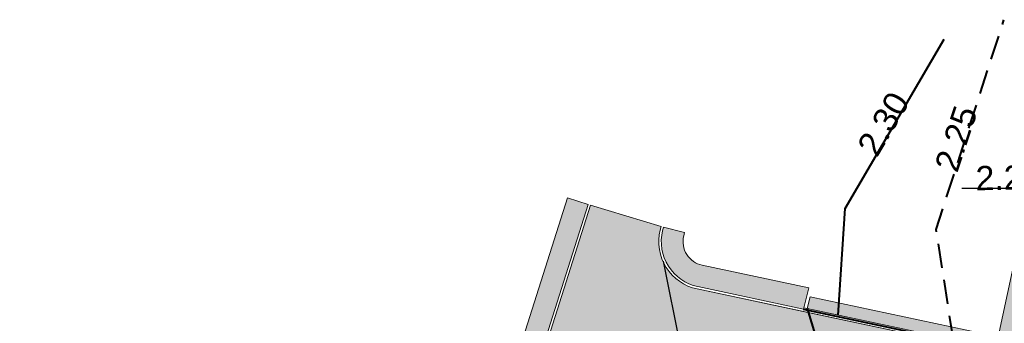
# Model space of a CAD drawing. Header units: metres. Extents: x 538891 to 1080079, y 6588829 to 13178720.
# Tile 10 of 256: x 538916 to 538957, y 6589597 to 6589610. Entities that reach past the tile are written whole.
import ezdxf

# ---------------------------------------------------------------- set-up
doc = ezdxf.new("R2010")
doc.units = ezdxf.units.M
doc.header["$LTSCALE"] = 0.4
doc.linetypes.add('#9_DASHED', pattern=[47.625, 31.75, -15.875])
doc.linetypes.add('#9_DASHEDX2', pattern=[3.75, 2.5, -1.25])
doc.layers.add('KOLDE PST', color=7, linetype='Continuous')
doc.styles.add('Swis721 Lt BT', font='swissl.ttf')
doc.linetypes.add('#9_kivi_l0.8', pattern='A,0,[1,#9_kivi_l0.8.shx,S=1,R=0,X=0,Y=-0.3125],-132', length=132)

# ---------------------------------------------------------------- blocks, each defined once
blk = doc.blocks.new('#9_019061_PP_TL (2D)')
at = {"linetype": 'Continuous', "lineweight": 0, "true_color": 0xadadad}
h = blk.add_hatch(color=253, dxfattribs=at)
edge = h.paths.add_edge_path()
edge.add_arc((539039.415401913, 6589463.244325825), 48.40000009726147, 76.14185564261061, 84.50897131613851, ccw=False)
edge.add_line((539051.0081143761, 6589510.235484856), (539051.7266708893, 6589513.148159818))
edge.add_arc((539052.4691793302, 6589516.157924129), 3.099999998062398, 170.161412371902, 256.1418556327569, ccw=False)
edge.add_line((539049.4147709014, 6589516.687630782), (539049.6202799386, 6589517.872642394))
edge.add_line((539049.6202799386, 6589517.872642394), (539044.7923440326, 6589518.709920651))
edge.add_line((539044.7923440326, 6589518.709920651), (539032.8847492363, 6589520.774979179))
edge.add_arc((539026.0754559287, 6589481.511055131), 39.84999632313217, 80.16141188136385, 90.16304946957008)
edge.add_line((539025.9620529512, 6589521.360890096), (539019.2739132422, 6589521.341857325))
edge.add_arc((539019.2165711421, 6589541.491771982), 20.14999624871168, 255.2148553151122, 270.16305039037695, ccw=False)
edge.add_line((539014.0743912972, 6589522.008950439), (538990.0792978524, 6589528.342071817))
edge.add_arc((538997.7734272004, 6589557.493788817), 30.14999553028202, 245.4624310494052, 255.2148574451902, ccw=False)
edge.add_line((538985.2524410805, 6589530.066664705), (538975.916514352, 6589534.328686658))
edge.add_arc((538959.3672176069, 6589498.077579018), 39.8499940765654, 65.46243103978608, 75.21485743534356)
edge.add_line((538969.5367384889, 6589536.608123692), (538931.0205942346, 6589546.773844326))
edge.add_arc((538931.8244581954, 6589549.81954628), 3.149999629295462, 164.5662048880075, 255.2148635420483, ccw=False)
edge.add_line((538928.7880519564, 6589550.65783908), (538938.6280621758, 6589586.299660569))
edge.add_line((538938.6280621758, 6589586.299660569), (538942.8306239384, 6589588.869103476))
edge.add_arc((538938.7358396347, 6589595.566503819), 7.849995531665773, 301.4415764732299, 321.2489487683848)
edge.add_arc((538947.3144385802, 6589588.6811918), 3.149999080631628, 78.0180978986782, 141.2489534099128, ccw=False)
edge.add_line((538947.9683869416, 6589591.762562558), (538954.4029478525, 6589590.396979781))
edge.add_arc((538954.5794096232, 6589591.228463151), 0.8500019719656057, 258.0181631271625, 347.7638401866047)
edge.add_line((538955.4101015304, 6589591.048312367), (538956.3569001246, 6589595.449028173))
edge.add_arc((538955.5259151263, 6589595.627811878), 0.8499998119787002, 347.8580845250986, 438.0181209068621)
edge.add_line((538955.7023770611, 6589596.459293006), (538944.3900854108, 6589598.860058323))
edge.add_arc((538944.8052894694, 6589600.816484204), 1.999999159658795, 166.3729803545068, 258.0181329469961, ccw=False)
edge.add_line((538942.8615902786, 6589601.287684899), (538942.8969448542, 6589601.433522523))
edge.add_line((538942.8969448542, 6589601.433522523), (538939.9805228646, 6589602.316794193))
edge.add_line((538939.9805228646, 6589602.316794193), (538936.5955019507, 6589591.647427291))
edge.add_arc((538934.6891465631, 6589592.252247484), 1.999999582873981, 257.01124237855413, 342.3975794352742, ccw=False)
edge.add_line((538934.2396269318, 6589590.30341952), (538929.9733809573, 6589591.287477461))
edge.add_line((538929.9733809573, 6589591.287477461), (538929.2566482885, 6589588.180182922))
edge.add_line((538929.2566482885, 6589588.180182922), (538933.270244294, 6589587.173097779))
edge.add_arc((538932.7834967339, 6589585.233232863), 1.999999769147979, -15.433795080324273, 75.91424881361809, ccw=False)
edge.add_line((538934.7113737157, 6589584.700983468), (538931.544094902, 6589573.228679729))
edge.add_arc((538929.6162177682, 6589573.760928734), 1.999999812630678, 256.6725594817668, 344.56621687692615, ccw=False)
edge.add_line((538929.1551862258, 6589571.814791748), (538927.8801469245, 6589572.116842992))
edge.add_line((538927.8801469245, 6589572.116842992), (538926.6808816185, 6589567.054767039))
edge.add_arc((538925.925790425, 6589564.151349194), 2.999999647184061, -15.433795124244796, 75.42203978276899, ccw=False)
edge.add_line((538928.8176058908, 6589563.352975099), (538925.7850379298, 6589552.368611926))
edge.add_arc((538923.8571606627, 6589552.900861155), 1.999999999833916, 254.5510739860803, 344.56621170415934, ccw=False)
edge.add_line((538923.3244021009, 6589550.973124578), (538917.2418971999, 6589552.654114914))
edge.add_line((538917.2418971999, 6589552.654114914), (538916.4002057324, 6589549.608533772))
edge.add_line((538916.4002057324, 6589549.608533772), (538921.5078921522, 6589548.260003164))
edge.add_arc((538920.7420757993, 6589545.35939682), 2.999998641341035, -10.424661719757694, 75.21028315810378, ccw=False)
edge.add_line((538923.6925555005, 6589544.81656961), (538922.88, 6589540.4))
edge.add_line((538922.88, 6589540.4), (538922.4068466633, 6589538.786304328))
edge.add_line((538922.4068466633, 6589538.786304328), (538925.4725652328, 6589537.88740189))
edge.add_arc((538927.3729324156, 6589537.264021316), 1.999999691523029, 74.56620332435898, 161.8388725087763, ccw=False)
edge.add_line((538927.905181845, 6589539.191898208), (538945.042834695, 6589534.460527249))
edge.add_line((538945.042834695, 6589534.460527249), (538951.5016784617, 6589532.835620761))
edge.add_line((538951.5016784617, 6589532.835620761), (539026.0947257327, 6589513.1479782))
edge.add_line((539026.0947257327, 6589513.1479782), (539044.0467927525, 6589511.422227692))
at = {"linetype": 'Continuous', "lineweight": 0, "true_color": 0xd7cdff}
blk.add_hatch(color=254, dxfattribs=at).paths.add_polyline_path([(538956.7144664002, 6589596.39784187), (538955.7335174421, 6589596.606024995), (538948.939, 6589598.048), (538949.0574051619, 6589598.534007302), (538956.8196336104, 6589596.886658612), (538957.5876580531, 6589600.456432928), (538964.2271311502, 6589598.811542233), (538964.1108012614, 6589598.412106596), (538963.5755061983, 6589596.251429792), (538963.3095368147, 6589594.998194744)])
at = {"color": 5, "linetype": 'Continuous', "lineweight": 25, "true_color": 0x0000ff}
blk.add_line((538955.3199452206, 6589603.02863482), (538958.6563315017, 6589603.02863482), dxfattribs=at)
at = {"color": 5, "linetype": '#9_DASHED', "lineweight": 25, "true_color": 0x0000ff}
blk.add_line((538942.9790025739, 6589600.001210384), (538944.8578391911, 6589590.652895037), dxfattribs=at)
at = {"color": 82, "linetype": '#9_DASHEDX2', "lineweight": 40, "true_color": 0x33cc00, "flags": 128}
blk.add_lwpolyline([(538954.9720729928, 6589596.767623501), (538954.2652850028, 6589601.316801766), (538957.063, 6589609.98)], dxfattribs=at)
at = {"color": 82, "linetype": 'Continuous', "lineweight": 40, "true_color": 0x33cc00, "flags": 128}
blk.add_lwpolyline([(538950.21100129, 6589597.778047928), (538950.4973263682, 6589602.181120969), (538954.5914809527, 6589609.169937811)], dxfattribs=at)
at = {"color": 251, "linetype": 'Continuous', "lineweight": 9, "true_color": 0x5b5b5b, "flags": 128}
blk.add_lwpolyline([(538928.7880519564, 6589550.65783908), (538938.6280621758, 6589586.299660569), (538942.8306239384, 6589588.869103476, 0.08664179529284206), (538944.857839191, 6589590.652895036, -0.283116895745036), (538947.9683869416, 6589591.762562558), (538954.4029478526, 6589590.396979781, 0.412914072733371), (538955.4101015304, 6589591.048312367), (538956.3569001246, 6589595.449028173, 0.4150318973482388), (538955.7023770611, 6589596.459293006), (538944.3900854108, 6589598.860058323, -0.4226487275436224), (538942.8615902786, 6589601.287684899), (538942.8969448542, 6589601.433522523), (538939.9805228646, 6589602.316794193), (538936.5955019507, 6589591.647427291, -0.3908206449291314), (538934.2396269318, 6589590.30341952), (538929.9733809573, 6589591.287477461), (538929.2566482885, 6589588.180182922), (538933.270244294, 6589587.173097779, -0.421121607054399), (538934.7113737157, 6589584.700983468), (538931.544094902, 6589573.228679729, -0.4034865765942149), (538929.1551862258, 6589571.814791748), (538927.8801469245, 6589572.116842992), (538926.6808816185, 6589567.054767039, -0.4185953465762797)], format="xyb", dxfattribs=at)
at = {"color": 144, "linetype": 'Continuous', "lineweight": 9, "true_color": 0x007299, "flags": 128}
for points in [[(538929.9733809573, 6589591.287477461), (538934.2396269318, 6589590.30341952, 0.3908205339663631), (538936.5955019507, 6589591.647427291), (538939.9805228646, 6589602.316794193)], [(538929.9958569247, 6589591.384918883), (538934.2621028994, 6589590.400860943, 0.3908205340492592), (538936.5001841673, 6589591.677668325), (538939.8852050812, 6589602.347035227)], [(538942.8969448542, 6589601.433522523), (538942.8615902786, 6589601.287684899, 0.4226484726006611), (538944.3900854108, 6589598.860058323), (538948.7612833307, 6589597.932375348)], [(538942.9941298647, 6589601.409962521), (538942.9587752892, 6589601.264124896, 0.4226484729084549), (538944.4108456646, 6589598.957879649), (538948.7851350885, 6589598.029540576)]]:
    blk.add_lwpolyline(points, format="xyb", dxfattribs=at)
at = {"color": 254, "linetype": 'Continuous', "lineweight": 9, "true_color": 0xd7cdff, "flags": 128}
blk.add_lwpolyline([(538956.7144664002, 6589596.39784187), (538955.7335174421, 6589596.606024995), (538948.939, 6589598.048), (538949.0574051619, 6589598.534007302), (538956.8196336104, 6589596.886658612), (538957.5876580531, 6589600.456432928), (538964.2271311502, 6589598.811542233), (538964.1108012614, 6589598.412106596), (538963.5755061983, 6589596.251429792), (538963.3095368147, 6589594.998194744)], close=True, dxfattribs=at)
at = {"color": 6, "linetype": 'Continuous', "lineweight": 9, "true_color": 0xff00ff, "flags": 128}
for points in [[(538956.3569001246, 6589595.449028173, 0.4150317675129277), (538955.7023770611, 6589596.459293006), (538948.7612833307, 6589597.932375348)], [(538956.5035445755, 6589595.417478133, 0.4150317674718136), (538955.7335174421, 6589596.606024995), (538948.7970609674, 6589598.07812319)]]:
    blk.add_lwpolyline(points, format="xyb", dxfattribs=at)
at = {"color": 6, "linetype": '#9_kivi_l0.8', "lineweight": 40, "true_color": 0xff00ff, "flags": 128}
blk.add_lwpolyline([(538956.43022235, 6589595.433253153, 0.4150317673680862), (538955.7179472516, 6589596.532659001), (538948.7791721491, 6589598.005249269)], format="xyb", dxfattribs=at)
at = {"color": 5, "linetype": 'Continuous', "lineweight": 40, "true_color": 0x0000ff, "flags": 128}
blk.add_lwpolyline([(538948.9389999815, 6589598.048000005), (538950.7583667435, 6589591.996750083), (538953.1616146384, 6589590.507082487)], dxfattribs=at)
at = {"color": 82, "true_color": 0x33cc00, "char_height": 0.9999999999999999, "attachment_point": 8, "line_spacing_factor": 0.25, "style": 'Swis721 Lt BT'}
for s, insert, rotation in [('2.30', (538952.5181871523, 6589605.420303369), 59.36128299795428), ('2.25', (538955.5699856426, 6589604.906124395), 71.58024251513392)]:
    blk.add_mtext(s, dxfattribs=dict(at, insert=insert, rotation=rotation))
at = {"color": 5, "true_color": 0x0000ff, "insert": (538957.2569502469, 6589602.957815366), "char_height": 1, "attachment_point": 8, "rotation": 1.040631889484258, "line_spacing_factor": 0.25, "style": 'Swis721 Lt BT'}
blk.add_mtext('2.24', dxfattribs=at)
blk = doc.blocks.new('KOLDE PST TL')
at = {"color": 7}
blk.add_blockref('#9_019061_PP_TL (2D)', (0, 0), dxfattribs=at)
blk = doc.blocks.new('#13_KOLDE TAIM (2D)')
at = {"linetype": 'Continuous', "lineweight": 0, "true_color": 0xc4f877}
h = blk.add_hatch(color=71, dxfattribs=at)
edge = h.paths.add_edge_path()
edge.add_line((538939.02734503, 6589602.619204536), (538935.6423241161, 6589591.949837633))
edge.add_arc((538934.6891464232, 6589592.252247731), 0.9999997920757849, 257.0112423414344, 342.39757934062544, ccw=False)
edge.add_line((538934.4643866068, 6589591.277833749), (538934.1298583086, 6589591.354996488))
edge.add_line((538934.1298583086, 6589591.354996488), (538933.9275746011, 6589590.478023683))
edge.add_line((538933.9275746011, 6589590.478023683), (538934.2621028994, 6589590.400860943))
edge.add_arc((538934.689146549, 6589592.252247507), 1.899999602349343, 257.0112423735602, 342.3975794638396)
edge.add_line((538936.5001841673, 6589591.677668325), (538939.8852050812, 6589602.347035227))
edge.add_line((538939.8852050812, 6589602.347035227), (538939.02734503, 6589602.619204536))
h = blk.add_hatch(color=71, dxfattribs=at)
edge = h.paths.add_edge_path()
edge.add_line((538948.9998009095, 6589598.904027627), (538944.5976879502, 6589599.838271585))
edge.add_arc((538944.8052899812, 6589600.816484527), 0.9999995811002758, 166.3729803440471, 258.0181328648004, ccw=False)
edge.add_line((538943.8334403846, 6589601.052084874), (538943.8687949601, 6589601.197922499))
edge.add_line((538943.8687949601, 6589601.197922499), (538942.9941298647, 6589601.409962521))
edge.add_line((538942.9941298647, 6589601.409962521), (538942.9587752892, 6589601.264124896))
edge.add_arc((538944.8052895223, 6589600.816484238), 1.89999920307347, 166.3729803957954, 258.0181328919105)
edge.add_line((538944.4108456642, 6589598.957879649), (538948.7851350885, 6589598.029540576))
edge.add_line((538948.7851350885, 6589598.029540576), (538948.9998009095, 6589598.904027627))
at = {"color": 71, "linetype": 'Continuous', "lineweight": 5, "true_color": 0xc4f877, "flags": 128}
for points in [[(538939.02734503, 6589602.619204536), (538935.6423241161, 6589591.949837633, -0.3908206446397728), (538934.4643866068, 6589591.277833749), (538934.1298583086, 6589591.354996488), (538933.9275746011, 6589590.478023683), (538934.2621028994, 6589590.400860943, 0.3908206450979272), (538936.5001841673, 6589591.677668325), (538939.8852050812, 6589602.347035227)], [(538948.9998009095, 6589598.904027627), (538944.5976879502, 6589599.838271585, -0.4226487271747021), (538943.8334403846, 6589601.052084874), (538943.8687949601, 6589601.197922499), (538942.9941298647, 6589601.409962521), (538942.9587752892, 6589601.264124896, 0.4226487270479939), (538944.4108456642, 6589598.957879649), (538948.7851350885, 6589598.029540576)]]:
    blk.add_lwpolyline(points, format="xyb", close=True, dxfattribs=at)
blk = doc.blocks.new('Kolde pst Taim')
at = {"color": 13, "true_color": 0xff4646}
blk.add_blockref('#13_KOLDE TAIM (2D)', (0, 0), dxfattribs=at)

msp = doc.modelspace()

# ---------------------------------------------------------------- block references
at = {"layer": 'KOLDE PST', "color": 7}
for name in ['KOLDE PST TL', 'Kolde pst Taim']:
    msp.add_blockref(name, (0, 0), dxfattribs=at)

doc.saveas('drawing.dxf')
